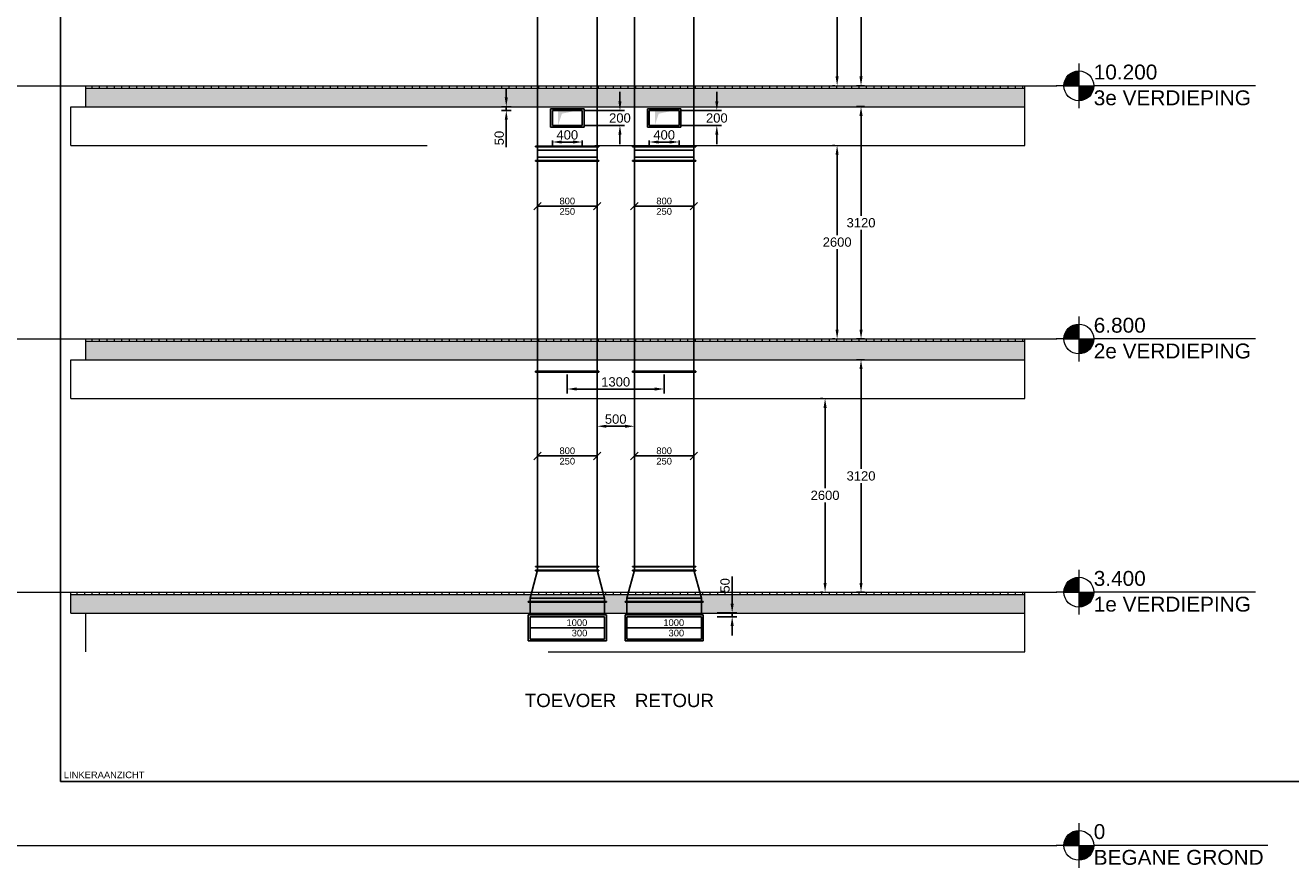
# Model space of a CAD drawing. Extents: x -329828 to 339781, y -55429 to 69176.
# Tile 135 of 140: x 175652 to 192646, y 24145 to 35457. Entities that reach past the tile are written whole.
import ezdxf
from ezdxf.enums import TextEntityAlignment as Align

# ---------------------------------------------------------------- set-up
doc = ezdxf.new("R2010")
doc.units = 0
doc.header["$LTSCALE"] = 50
doc.linetypes.add('B0204', pattern=[1300, 1000, -100, 100, -100])
doc.linetypes.add('STREEPJES', pattern=[0.1, 0.05, -0.05])
doc.layers.get('0').update_dxf_attribs({"linetype": 'CONTINUOUS'})
doc.layers.get('Defpoints').update_dxf_attribs({"linetype": 'CONTINUOUS'})
for name, color, linetype in [('0 2D arcering', 7, 'CONTINUOUS'), ('00 Bestaande vloeren', 7, 'CONTINUOUS'), ('00 Bestaande vloeren Doorsnede-arcering', 7, 'CONTINUOUS'), ('00 Bestaande vloeren Laagscheidingslijnen', 7, 'CONTINUOUS'), ('WL570---_TOEVOER', 3, 'CONTINUOUS'), ('WM$5----_HULPRUIMTE', 1, 'CONTINUOUS'), ('WM570---_TOEVOER', 1, 'CONTINUOUS'), ('WM570---_TOEVOER_PR', 1, 'CONTINUOUS')]:
    doc.layers.add(name, color=color, linetype=linetype)
doc.styles.add('BURO-018', font='ARIAL.TTF', dxfattribs={"height": 90})
doc.styles.add('GENERATED_STYLE_1', font='ARIAL.TTF')
doc.styles.get("Standard").update_dxf_attribs({"font": 'ARIAL.TTF'})
doc.dimstyles.new('ISO-25', dxfattribs={"dimtxt": 2.5, "dimasz": 2.5, "dimexe": 1.25, "dimexo": 0.625, "dimtad": 1, "dimtih": 1, "dimdec": 4, "dimdsep": 46, "dimtxsty": 'Standard', "dimcen": 2.5, "dimadec": 0, "dimazin": 0, "dimtfac": 1, "dimtdec": 4, "dimtmove": 0, "dimatfit": 3, "dimfxl": 0, "dimtvp": 1, "dimtolj": 1, "dimtzin": 0, "dimarcsym": 0})
pattern_1 = [(90, (108550.56, 1635.29), (-100, 0), [])]
pattern_2 = [(0, (108550.56, 1635.29), (0, 70), [0, -70])]

# ---------------------------------------------------------------- blocks, each defined once
blk = doc.blocks.new('Section Elem_280_3', base_point=(108551, 1635))
at = {"layer": '00 Bestaande vloeren', "color": 2, "linetype": 'Continuous', "lineweight": 0}
for p, q in [((83699, 11555), (96513, 11555)), ((83699, 11035), (83699, 11555)), ((96513, 11035), (96513, 11555)), ((83699, 11035), (88486, 11035)), ((90737, 11035), (96513, 11035))]:
    blk.add_line(p, q, dxfattribs=at)
blk = doc.blocks.new('Section Elem_285_3', base_point=(108551, 1635))
at = {"layer": '00 Bestaande vloeren Doorsnede-arcering', "linetype": 'Continuous', "lineweight": 0}
h = blk.add_hatch(dxfattribs=at)
h.set_pattern_fill('LIJNEN_VERT_100_0003', color=9, style=0, pattern_type=2)
h.set_pattern_definition(pattern_1)
h.paths.add_polyline_path([(96513, 5005), (96513, 5035), (83699, 5035), (83699, 5005)], flags=0)
h = blk.add_hatch(dxfattribs=at)
h.set_pattern_fill('11_GEWAPEND_BETON__I_H_W_73', color=9, style=0, pattern_type=2)
h.set_pattern_definition(pattern_2)
h.paths.add_polyline_path([(96513, 4755), (96513, 5005), (83699, 5005), (83699, 4755)], flags=0)
at = {"layer": '00 Bestaande vloeren', "color": 2, "linetype": 'Continuous', "lineweight": 0}
for p, q in [((83699, 5035), (96513, 5035)), ((83699, 5005), (83699, 5035)), ((96513, 5005), (96513, 5035))]:
    blk.add_line(p, q, dxfattribs=at)
at = {"layer": '00 Bestaande vloeren', "color": 3, "linetype": 'Continuous', "lineweight": 0}
for p, q in [((83699, 4755), (83699, 5005)), ((96513, 4755), (96513, 5005))]:
    blk.add_line(p, q, dxfattribs=at)
at = {"layer": '00 Bestaande vloeren', "color": 1, "linetype": 'Continuous', "lineweight": 0}
blk.add_line((83699, 4755), (96513, 4755), dxfattribs=at)
at = {"layer": '00 Bestaande vloeren Laagscheidingslijnen', "color": 3, "linetype": 'Continuous', "lineweight": 0}
blk.add_line((83699, 5005), (96513, 5005), dxfattribs=at)
blk.add_line((83699, 5005), (96513, 5005), dxfattribs=at)
blk = doc.blocks.new('Section Elem_286_3', base_point=(108551, 1635))
at = {"layer": '00 Bestaande vloeren Doorsnede-arcering', "linetype": 'Continuous', "lineweight": 0}
h = blk.add_hatch(dxfattribs=at)
h.set_pattern_fill('LIJNEN_VERT_100_0003', color=9, style=0, pattern_type=2)
h.set_pattern_definition(pattern_1)
h.paths.add_polyline_path([(96513, 8405), (96513, 8435), (83900, 8435), (83900, 8405)], flags=0)
h = blk.add_hatch(dxfattribs=at)
h.set_pattern_fill('11_GEWAPEND_BETON__I_H_W_73', color=9, style=0, pattern_type=2)
h.set_pattern_definition(pattern_2)
h.paths.add_polyline_path([(96513, 8155), (96513, 8405), (83900, 8405), (83900, 8155)], flags=0)
at = {"layer": '00 Bestaande vloeren', "color": 2, "linetype": 'Continuous', "lineweight": 0}
for p, q in [((83900, 8435), (96513, 8435)), ((83900, 8405), (83900, 8435)), ((96513, 8405), (96513, 8435))]:
    blk.add_line(p, q, dxfattribs=at)
at = {"layer": '00 Bestaande vloeren', "color": 3, "linetype": 'Continuous', "lineweight": 0}
for p, q in [((83900, 8155), (83900, 8405)), ((96513, 8155), (96513, 8405))]:
    blk.add_line(p, q, dxfattribs=at)
at = {"layer": '00 Bestaande vloeren', "color": 1, "linetype": 'Continuous', "lineweight": 0}
blk.add_line((83900, 8155), (96513, 8155), dxfattribs=at)
at = {"layer": '00 Bestaande vloeren Laagscheidingslijnen', "color": 3, "linetype": 'Continuous', "lineweight": 0}
blk.add_line((83900, 8405), (96513, 8405), dxfattribs=at)
blk.add_line((83900, 8405), (96513, 8405), dxfattribs=at)
blk = doc.blocks.new('Section Elem_287_3', base_point=(108551, 1635))
at = {"layer": '00 Bestaande vloeren Doorsnede-arcering', "linetype": 'Continuous', "lineweight": 0}
h = blk.add_hatch(dxfattribs=at)
h.set_pattern_fill('LIJNEN_VERT_100_0003', color=9, style=0, pattern_type=2)
h.set_pattern_definition(pattern_1)
h.paths.add_polyline_path([(96513, 11805), (96513, 11835), (83900, 11835), (83900, 11805)], flags=0)
h = blk.add_hatch(dxfattribs=at)
h.set_pattern_fill('11_GEWAPEND_BETON__I_H_W_73', color=9, style=0, pattern_type=2)
h.set_pattern_definition(pattern_2)
h.paths.add_polyline_path([(96513, 11555), (96513, 11805), (83900, 11805), (83900, 11555)], flags=0)
at = {"layer": '00 Bestaande vloeren', "color": 2, "linetype": 'Continuous', "lineweight": 0}
for p, q in [((83900, 11835), (96513, 11835)), ((83900, 11805), (83900, 11835)), ((96513, 11805), (96513, 11835))]:
    blk.add_line(p, q, dxfattribs=at)
at = {"layer": '00 Bestaande vloeren', "color": 3, "linetype": 'Continuous', "lineweight": 0}
for p, q in [((83900, 11555), (83900, 11805)), ((96513, 11555), (96513, 11805))]:
    blk.add_line(p, q, dxfattribs=at)
at = {"layer": '00 Bestaande vloeren', "color": 1, "linetype": 'Continuous', "lineweight": 0}
blk.add_line((83900, 11555), (96513, 11555), dxfattribs=at)
at = {"layer": '00 Bestaande vloeren Laagscheidingslijnen', "color": 3, "linetype": 'Continuous', "lineweight": 0}
blk.add_line((83900, 11805), (96513, 11805), dxfattribs=at)
blk.add_line((83900, 11805), (96513, 11805), dxfattribs=at)
blk = doc.blocks.new('Section Elem_387_3', base_point=(108551, 1635))
at = {"layer": '00 Bestaande vloeren', "color": 2, "linetype": 'Continuous', "lineweight": 0}
for p, q in [((83900, 4755), (96513, 4755)), ((83900, 4235), (83900, 4755)), ((96513, 4235), (96513, 4755)), ((90108, 4235), (96513, 4235))]:
    blk.add_line(p, q, dxfattribs=at)
blk = doc.blocks.new('Section Elem_388_3', base_point=(108551, 1635))
at = {"layer": '00 Bestaande vloeren', "color": 2, "linetype": 'Continuous', "lineweight": 0}
for p, q in [((83699, 8155), (88489, 8155)), ((83699, 7635), (83699, 8155)), ((90736, 8155), (96513, 8155)), ((96513, 7635), (96513, 8155)), ((83699, 7635), (96513, 7635))]:
    blk.add_line(p, q, dxfattribs=at)
blk = doc.blocks.new('A DOORSNEDE A-A_STORY_MARKER', base_point=(108551, 1635))
at = {"layer": '0 2D arcering', "linetype": 'Continuous', "lineweight": 0}
for points in [[(99806, 11835), (99606, 11835, -0.414214), (99806, 12035)], [(99806, 11835), (100006, 11835, -0.414214), (99806, 11635)], [(99806, 8435), (99606, 8435, -0.414214), (99806, 8635)], [(99806, 8435), (100006, 8435, -0.414214), (99806, 8235)], [(99806, 5035), (99606, 5035, -0.414214), (99806, 5235)], [(99806, 5035), (100006, 5035, -0.414214), (99806, 4835)], [(99806, 1635), (99606, 1635, -0.414214), (99806, 1835)], [(99806, 1635), (100006, 1635, -0.414214), (99806, 1435)]]:
    blk.add_hatch(color=2, dxfattribs=at).paths.add_polyline_path(points, flags=0)
at = {"color": 2, "linetype": 'Continuous', "lineweight": 0}
for p, q in [((99806, 12135), (99806, 11535)), ((99606, 11835), (99506, 11835)), ((99606, 11835), (100006, 11835)), ((102178, 11835), (100006, 11835)), ((99806, 8735), (99806, 8135)), ((99606, 8435), (99506, 8435)), ((99606, 8435), (100006, 8435)), ((102178, 8435), (100006, 8435)), ((99806, 5335), (99806, 4735)), ((99606, 5035), (99506, 5035)), ((99606, 5035), (100006, 5035)), ((102178, 5035), (100006, 5035)), ((99806, 1935), (99806, 1335)), ((99606, 1635), (99506, 1635)), ((99606, 1635), (100006, 1635)), ((102346, 1635), (100006, 1635))]:
    blk.add_line(p, q, dxfattribs=at)
at = {"color": 9, "linetype": 'B0204', "lineweight": 0}
for p, q in [((68885, 11835), (99506, 11835)), ((68885, 8435), (99506, 8435)), ((68885, 5035), (99506, 5035)), ((68885, 1635), (99506, 1635))]:
    blk.add_line(p, q, dxfattribs=at)
at = {"color": 2, "linetype": 'Continuous', "lineweight": 0}
for centre in [(99806, 11835), (99806, 8435), (99806, 5035), (99806, 1635)]:
    blk.add_circle(centre, 200, dxfattribs=at)
for p in [(99506, 11835), (99506, 11835), (99506, 8435), (99506, 8435), (99506, 5035), (99506, 5035), (99506, 1635), (99506, 1635)]:
    blk.add_point(p, dxfattribs=at)
at = {"color": 2, "lineweight": 0, "char_height": 200, "attachment_point": 1, "style": 'GENERATED_STYLE_1'}
for s, insert in [('{10.200}', (100006, 12120)), ('{3e VERDIEPING}', (100006, 11774)), ('{6.800}', (100006, 8720)), ('{2e VERDIEPING}', (100006, 8374)), ('{3.400}', (100006, 5320)), ('{1e VERDIEPING}', (100006, 4974)), ('{0}', (100006, 1920)), ('{BEGANE GROND}', (100006, 1574))]:
    blk.add_mtext(s, dxfattribs=dict(at, insert=insert))
blk = doc.blocks.new('*D1151')
at = {"layer": 'Defpoints', "color": 0, "transparency": 16777216}
for p in [(186393, 30445), (186394, 30445), (186394, 27845)]:
    blk.add_point(p, dxfattribs=at)
at = {"layer": 'WL570---_TOEVOER', "color": 0, "lineweight": -2, "transparency": 16777216}
for p, q in [((186363, 30445), (186331, 30445)), ((186393, 30320), (186393, 29240)), ((186393, 27970), (186393, 29050)), ((186363, 27845), (186331, 27845))]:
    blk.add_line(p, q, dxfattribs=at)
at = {"layer": 'WL570---_TOEVOER', "color": 0, "transparency": 16777216}
for points in [[(186372, 30320), (186414, 30320), (186393, 30445)], [(186372, 27970), (186414, 27970), (186393, 27845)]]:
    blk.add_solid(points, dxfattribs=at)
at = {"layer": 'WL570---_TOEVOER', "color": 0, "transparency": 16777216, "insert": (186393, 29145), "char_height": 125, "attachment_point": 5}
blk.add_mtext('\\A1;2600', dxfattribs=at)
blk = doc.blocks.new('*U143')
at = {"ltscale": 10}
for q in [(0, 10734, -5876), (30000, -10734, -5876)]:
    blk.add_line((0, -10734, -5876), q, dxfattribs=at)
blk = doc.blocks.new('*U165')
at = {"color": 0, "ltscale": 10}
for p, q in [((-50, 425, -6224), (-45, 425, -6224)), ((-50, -425, -6224), (-50, 425, -6224)), ((-45, -425, -6224), (-45, 425, -6224)), ((-45, 400, -6224), (0, 400, -6224)), ((0, -400, -6224), (0, 400, -6224)), ((93, 400, -6224), (0, 400, -6224)), ((138, 400, -6224), (93, 400, -6224)), ((93, -400, -6224), (93, 400, -6224)), ((143, 425, -6224), (138, 425, -6224)), ((138, -425, -6224), (138, 425, -6224)), ((143, -425, -6224), (143, 425, -6224)), ((-50, -425, -6224), (-45, -425, -6224)), ((0, -400, -6224), (-45, -400, -6224)), ((0, -400, -6224), (93, -400, -6224)), ((93, -400, -6224), (138, -400, -6224)), ((143, -425, -6224), (138, -425, -6224))]:
    blk.add_line(p, q, dxfattribs=at)
at = {"layer": 'WM570---_TOEVOER_PR', "color": 1, "style": 'BURO-018'}
blk.add_attdef('POSNR', text='', height=90, dxfattribs=at).set_placement((0, 0), align=Align.MIDDLE)
blk = doc.blocks.new('*U176')
at = {"layer": 'WM570---_TOEVOER', "color": 0, "ltscale": 10}
for p, q in [((-450, -50), (-350, 50)), ((-400, 0), (400, 0)), ((350, -50), (450, 50))]:
    blk.add_line(p, q, dxfattribs=at)
at = {"layer": 'WM570---_TOEVOER', "color": 0, "style": 'BURO-018'}
for s, p in [('800', (-105, 25)), ('250', (-105, -115)), ('250', (-105, -115))]:
    blk.add_text(s, height=90, dxfattribs=at).set_placement(p)
blk = doc.blocks.new('*D1141')
at = {"layer": 'Defpoints', "color": 0, "transparency": 16777216}
for p in [(186876, 30965), (186954, 30965), (186954, 27845)]:
    blk.add_point(p, dxfattribs=at)
at = {"layer": 'WM$5----_HULPRUIMTE', "color": 0, "lineweight": -2, "transparency": 16777216}
for p, q in [((186923, 30965), (186814, 30965)), ((186876, 30840), (186876, 29500)), ((186876, 27970), (186876, 29310)), ((186923, 27845), (186814, 27845))]:
    blk.add_line(p, q, dxfattribs=at)
at = {"layer": 'WM$5----_HULPRUIMTE', "color": 0, "transparency": 16777216}
for points in [[(186855, 30840), (186897, 30840), (186876, 30965)], [(186855, 27970), (186897, 27970), (186876, 27845)]]:
    blk.add_solid(points, dxfattribs=at)
at = {"layer": 'WM$5----_HULPRUIMTE', "color": 0, "transparency": 16777216, "insert": (186876, 29405), "char_height": 125, "attachment_point": 5}
blk.add_mtext('\\A1;3120', dxfattribs=at)
blk = doc.blocks.new('*D1142')
at = {"layer": 'Defpoints', "color": 0, "transparency": 16777216}
for p in [(186876, 34365), (186954, 34365), (186954, 31245)]:
    blk.add_point(p, dxfattribs=at)
at = {"layer": 'WM$5----_HULPRUIMTE', "color": 0, "lineweight": -2, "transparency": 16777216}
for p, q in [((186923, 34365), (186814, 34365)), ((186876, 34240), (186876, 32900)), ((186876, 31370), (186876, 32710)), ((186923, 31245), (186814, 31245))]:
    blk.add_line(p, q, dxfattribs=at)
at = {"layer": 'WM$5----_HULPRUIMTE', "color": 0, "transparency": 16777216}
for points in [[(186855, 34240), (186897, 34240), (186876, 34365)], [(186855, 31370), (186897, 31370), (186876, 31245)]]:
    blk.add_solid(points, dxfattribs=at)
at = {"layer": 'WM$5----_HULPRUIMTE', "color": 0, "transparency": 16777216, "insert": (186876, 32805), "char_height": 125, "attachment_point": 5}
blk.add_mtext('\\A1;3120', dxfattribs=at)
blk = doc.blocks.new('*D1143')
at = {"layer": 'Defpoints', "color": 0, "transparency": 16777216}
for p in [(186876, 37765), (186954, 37765), (186954, 34645)]:
    blk.add_point(p, dxfattribs=at)
at = {"layer": 'WM$5----_HULPRUIMTE', "color": 0, "lineweight": -2, "transparency": 16777216}
for p, q in [((186923, 37765), (186814, 37765)), ((186876, 37640), (186876, 36300)), ((186876, 34770), (186876, 36110)), ((186923, 34645), (186814, 34645))]:
    blk.add_line(p, q, dxfattribs=at)
at = {"layer": 'WM$5----_HULPRUIMTE', "color": 0, "transparency": 16777216}
for points in [[(186855, 37640), (186897, 37640), (186876, 37765)], [(186855, 34770), (186897, 34770), (186876, 34645)]]:
    blk.add_solid(points, dxfattribs=at)
at = {"layer": 'WM$5----_HULPRUIMTE', "color": 0, "transparency": 16777216, "insert": (186876, 36205), "char_height": 125, "attachment_point": 5}
blk.add_mtext('\\A1;3120', dxfattribs=at)
blk = doc.blocks.new('*D1145')
at = {"layer": 'Defpoints', "color": 0, "transparency": 16777216}
for p in [(186555, 33845), (186556, 33845), (186556, 31245)]:
    blk.add_point(p, dxfattribs=at)
at = {"layer": 'WL570---_TOEVOER', "color": 0, "lineweight": -2, "transparency": 16777216}
for p, q in [((186525, 33845), (186492, 33845)), ((186555, 33720), (186555, 32640)), ((186555, 31370), (186555, 32450)), ((186525, 31245), (186492, 31245))]:
    blk.add_line(p, q, dxfattribs=at)
at = {"layer": 'WL570---_TOEVOER', "color": 0, "transparency": 16777216}
for points in [[(186534, 33720), (186575, 33720), (186555, 33845)], [(186534, 31370), (186575, 31370), (186555, 31245)]]:
    blk.add_solid(points, dxfattribs=at)
at = {"layer": 'WL570---_TOEVOER', "color": 0, "transparency": 16777216, "insert": (186555, 32545), "char_height": 125, "attachment_point": 5}
blk.add_mtext('\\A1;2600', dxfattribs=at)
blk = doc.blocks.new('*D1146')
at = {"layer": 'Defpoints', "color": 0, "transparency": 16777216}
for p in [(186555, 37245), (186556, 37245), (186556, 34645)]:
    blk.add_point(p, dxfattribs=at)
at = {"layer": 'WL570---_TOEVOER', "color": 0, "lineweight": -2, "transparency": 16777216}
for p, q in [((186525, 37245), (186492, 37245)), ((186555, 37120), (186555, 36040)), ((186555, 34770), (186555, 35850)), ((186525, 34645), (186492, 34645))]:
    blk.add_line(p, q, dxfattribs=at)
at = {"layer": 'WL570---_TOEVOER', "color": 0, "transparency": 16777216}
for points in [[(186534, 37120), (186575, 37120), (186555, 37245)], [(186534, 34770), (186575, 34770), (186555, 34645)]]:
    blk.add_solid(points, dxfattribs=at)
at = {"layer": 'WL570---_TOEVOER', "color": 0, "transparency": 16777216, "insert": (186555, 35945), "char_height": 125, "attachment_point": 5}
blk.add_mtext('\\A1;2600', dxfattribs=at)
blk = doc.blocks.new('*D1150')
at = {"layer": 'Defpoints', "color": 0, "transparency": 16777216}
for p in [(183131, 34312), (183638, 34312), (183131, 34112)]:
    blk.add_point(p, dxfattribs=at)
at = {"layer": 'WM$5----_HULPRUIMTE', "color": 0, "lineweight": -2, "transparency": 16777216}
for p, q in [((183638, 34437), (183638, 34562)), ((183162, 34312), (183701, 34312)), ((183638, 34312), (183638, 34307)), ((183162, 34112), (183701, 34112)), ((183638, 34112), (183638, 34117)), ((183638, 33987), (183638, 33862))]:
    blk.add_line(p, q, dxfattribs=at)
at = {"layer": 'WM$5----_HULPRUIMTE', "color": 0, "transparency": 16777216}
for points in [[(183617, 34437), (183659, 34437), (183638, 34312)], [(183617, 33987), (183659, 33987), (183638, 34112)]]:
    blk.add_solid(points, dxfattribs=at)
at = {"layer": 'WM$5----_HULPRUIMTE', "color": 0, "transparency": 16777216, "insert": (183638, 34212), "char_height": 125, "attachment_point": 5}
blk.add_mtext('\\A1;200', dxfattribs=at)
blk = doc.blocks.new('*U1152')
at = {"color": 0, "ltscale": 10}
for p, q in [((0, 425, -6224), (5, 425, -6224)), ((0, -425, -6224), (0, 425, -6224)), ((5, -425, -6224), (5, 425, -6224)), ((5, 400, -6224), (2826, 400, -6224)), ((2831, 425, -6224), (2826, 425, -6224)), ((2826, -425, -6224), (2826, 425, -6224)), ((2831, -425, -6224), (2831, 425, -6224)), ((0, -425, -6224), (5, -425, -6224)), ((5, -400, -6224), (2826, -400, -6224)), ((2831, -425, -6224), (2826, -425, -6224))]:
    blk.add_line(p, q, dxfattribs=at)
at = {"layer": 'WM570---_TOEVOER_PR', "color": 1, "style": 'BURO-018'}
blk.add_attdef('POSNR', text='', height=90, dxfattribs=at).set_placement((0, 0), align=Align.MIDDLE)
blk = doc.blocks.new('*U1153')
at = {"layer": 'WM570---_TOEVOER', "color": 0, "ltscale": 10}
for p, q in [((-450, -50), (-350, 50)), ((-400, 0), (400, 0)), ((350, -50), (450, 50))]:
    blk.add_line(p, q, dxfattribs=at)
at = {"layer": 'WM570---_TOEVOER', "color": 0, "style": 'BURO-018'}
for s, p in [('800', (-105, 25)), ('250', (-105, -115)), ('250', (-105, -115))]:
    blk.add_text(s, height=90, dxfattribs=at).set_placement(p)
blk = doc.blocks.new('*U1154')
at = {"layer": 'WM570---_TOEVOER', "color": 0, "ltscale": 10}
for p, q in [((-450, -50), (-350, 50)), ((-400, 0), (400, 0)), ((350, -50), (450, 50))]:
    blk.add_line(p, q, dxfattribs=at)
at = {"layer": 'WM570---_TOEVOER', "color": 0, "style": 'BURO-018'}
for s, p in [('800', (-105, 25)), ('250', (-105, -115)), ('250', (-105, -115))]:
    blk.add_text(s, height=90, dxfattribs=at).set_placement(p)
blk = doc.blocks.new('*D1157')
at = {"layer": 'Defpoints', "color": 0, "transparency": 16777216}
for p in [(182931, 30800), (184231, 30800), (184231, 30573)]:
    blk.add_point(p, dxfattribs=at)
at = {"layer": 'WL570---_TOEVOER', "color": 0, "lineweight": -2, "transparency": 16777216}
for p, q in [((182931, 30769), (182931, 30511)), ((184231, 30769), (184231, 30511)), ((183056, 30573), (184106, 30573))]:
    blk.add_line(p, q, dxfattribs=at)
at = {"layer": 'WL570---_TOEVOER', "color": 0, "transparency": 16777216}
for points in [[(183056, 30594), (183056, 30552), (182931, 30573)], [(184106, 30594), (184106, 30552), (184231, 30573)]]:
    blk.add_solid(points, dxfattribs=at)
at = {"layer": 'WL570---_TOEVOER', "color": 0, "transparency": 16777216, "insert": (183581, 30668), "char_height": 125, "attachment_point": 5}
blk.add_mtext('\\A1;1300', dxfattribs=at)
blk = doc.blocks.new('*U1158')
at = {"color": 0, "ltscale": 10}
for p, q in [((-50, 525, -6224), (-45, 525, -6224)), ((-50, -525, -6224), (-50, 525, -6224)), ((-45, -525, -6224), (-45, 525, -6224)), ((-45, 500, -6224), (0, 500, -6224)), ((0, -500, -6224), (0, 500, -6224)), ((373, 400, -6224), (0, 500, -6224)), ((418, 400, -6224), (373, 400, -6224)), ((373, -400, -6224), (373, 400, -6224)), ((423, 425, -6224), (418, 425, -6224)), ((418, -425, -6224), (418, 425, -6224)), ((423, -425, -6224), (423, 425, -6224)), ((0, -500, -6224), (-45, -500, -6224)), ((0, -500, -6224), (373, -400, -6224)), ((373, -400, -6224), (418, -400, -6224)), ((423, -425, -6224), (418, -425, -6224)), ((-50, -525, -6224), (-45, -525, -6224))]:
    blk.add_line(p, q, dxfattribs=at)
at = {"layer": 'WM570---_TOEVOER_PR', "color": 1, "style": 'BURO-018'}
blk.add_attdef('POSNR', text='', height=90, dxfattribs=at).set_placement((0, 0), align=Align.MIDDLE)
blk = doc.blocks.new('*U1159')
at = {"color": 0, "ltscale": 10}
for p, q in [((-350, 525, -6224), (-345, 525, -6224)), ((-350, -525, -6224), (-350, 525, -6224)), ((-345, -525, -6224), (-345, 525, -6224)), ((-175, 525, -6224), (-175, -525, -6224)), ((175, 525, -6224), (-175, 525, -6224)), ((175, -525, -6224), (175, 525, -6224)), ((-300, 500, -6224), (-345, 500, -6224)), ((-300, 500, -6224), (-175, 500, -6224)), ((-150, 500, -6224), (-150, -500, -6224)), ((150, 500, -6224), (-150, 500, -6224)), ((150, -500, -6224), (150, 500, -6224)), ((-300, -500, -6224), (-345, -500, -6224)), ((-300, -500, -6224), (-175, -500, -6224)), ((-150, -500, -6224), (150, -500, -6224)), ((-350, -525, -6224), (-345, -525, -6224)), ((-175, -525, -6224), (175, -525, -6224))]:
    blk.add_line(p, q, dxfattribs=at)
at = {"layer": 'WM570---_TOEVOER_PR', "color": 1, "style": 'BURO-018'}
blk.add_attdef('POSNR', text='', height=90, dxfattribs=at).set_placement((0, 0), align=Align.MIDDLE)
blk = doc.blocks.new('*U1160')
at = {"color": 0, "ltscale": 10}
for p, q in [((0, 425, -6224), (5, 425, -6224)), ((0, -425, -6224), (0, 425, -6224)), ((5, -425, -6224), (5, 425, -6224)), ((5, 400, -6224), (2667, 400, -6224)), ((2672, 425, -6224), (2667, 425, -6224)), ((2667, -425, -6224), (2667, 425, -6224)), ((2672, -425, -6224), (2672, 425, -6224)), ((0, -425, -6224), (5, -425, -6224)), ((5, -400, -6224), (2667, -400, -6224)), ((2672, -425, -6224), (2667, -425, -6224))]:
    blk.add_line(p, q, dxfattribs=at)
at = {"layer": 'WM570---_TOEVOER_PR', "color": 1, "style": 'BURO-018'}
blk.add_attdef('POSNR', text='', height=90, dxfattribs=at).set_placement((0, 0), align=Align.MIDDLE)
blk = doc.blocks.new('*U1161')
at = {"layer": 'WM570---_TOEVOER', "color": 0, "ltscale": 10}
for p, q in [((-450, -50), (-350, 50)), ((-400, 0), (400, 0)), ((350, -50), (450, 50))]:
    blk.add_line(p, q, dxfattribs=at)
at = {"layer": 'WM570---_TOEVOER', "color": 0, "style": 'BURO-018'}
for s, p in [('800', (-105, 25)), ('250', (-105, -115)), ('250', (-105, -115))]:
    blk.add_text(s, height=90, dxfattribs=at).set_placement(p)
blk = doc.blocks.new('*U1162')
at = {"color": 0, "ltscale": 10}
for p, q in [((0, 425, -6224), (5, 425, -6224)), ((0, -425, -6224), (0, 425, -6224)), ((5, -425, -6224), (5, 425, -6224)), ((5, 400, -6224), (2826, 400, -6224)), ((2831, 425, -6224), (2826, 425, -6224)), ((2826, -425, -6224), (2826, 425, -6224)), ((2831, -425, -6224), (2831, 425, -6224)), ((0, -425, -6224), (5, -425, -6224)), ((5, -400, -6224), (2826, -400, -6224)), ((2831, -425, -6224), (2826, -425, -6224))]:
    blk.add_line(p, q, dxfattribs=at)
at = {"layer": 'WM570---_TOEVOER_PR', "color": 1, "style": 'BURO-018'}
blk.add_attdef('POSNR', text='', height=90, dxfattribs=at).set_placement((0, 0), align=Align.MIDDLE)
blk = doc.blocks.new('*U1163')
at = {"layer": 'WM570---_TOEVOER', "color": 0, "ltscale": 10}
blk.add_line((0, 0), (-1000, 0), dxfattribs=at)
at = {"layer": 'WM570---_TOEVOER', "color": 0, "style": 'BURO-018'}
for s, p in [('1000', (-511, 25)), ('300', (-441, -115))]:
    blk.add_text(s, height=90, dxfattribs=at).set_placement(p)
blk = doc.blocks.new('*D1164')
at = {"layer": 'Defpoints', "color": 0, "transparency": 16777216}
for p in [(183331, 30111), (183832, 30111), (183331, 30073)]:
    blk.add_point(p, dxfattribs=at)
at = {"layer": 'WL570---_TOEVOER', "color": 0, "lineweight": -2, "transparency": 16777216}
for p, q in [((183331, 30080), (183331, 30010)), ((183832, 30080), (183832, 30010)), ((183707, 30073), (183456, 30073))]:
    blk.add_line(p, q, dxfattribs=at)
at = {"layer": 'WL570---_TOEVOER', "color": 0, "transparency": 16777216}
for points in [[(183456, 30093), (183456, 30052), (183331, 30073)], [(183707, 30093), (183707, 30052), (183832, 30073)]]:
    blk.add_solid(points, dxfattribs=at)
at = {"layer": 'WL570---_TOEVOER', "color": 0, "transparency": 16777216, "insert": (183581, 30168), "char_height": 125, "attachment_point": 5}
blk.add_mtext('\\A1;500', dxfattribs=at)
blk = doc.blocks.new('*U1165')
at = {"color": 0, "ltscale": 10}
for p, q in [((0, 425, -6224), (5, 425, -6224)), ((0, -425, -6224), (0, 425, -6224)), ((5, -425, -6224), (5, 425, -6224)), ((5, 400, -6224), (2667, 400, -6224)), ((2672, 425, -6224), (2667, 425, -6224)), ((2667, -425, -6224), (2667, 425, -6224)), ((2672, -425, -6224), (2672, 425, -6224)), ((0, -425, -6224), (5, -425, -6224)), ((5, -400, -6224), (2667, -400, -6224)), ((2672, -425, -6224), (2667, -425, -6224))]:
    blk.add_line(p, q, dxfattribs=at)
at = {"layer": 'WM570---_TOEVOER_PR', "color": 1, "style": 'BURO-018'}
blk.add_attdef('POSNR', text='', height=90, dxfattribs=at).set_placement((0, 0), align=Align.MIDDLE)
blk = doc.blocks.new('*D1166')
at = {"layer": 'Defpoints', "color": 0, "transparency": 16777216}
for p in [(184912, 27565), (185145, 27565), (184912, 27515)]:
    blk.add_point(p, dxfattribs=at)
at = {"layer": 'WL570---_TOEVOER', "color": 0, "lineweight": -2, "transparency": 16777216}
for p, q in [((185145, 27690), (185145, 28056)), ((184943, 27565), (185208, 27565)), ((185145, 27515), (185145, 27565)), ((184943, 27515), (185208, 27515)), ((185145, 27390), (185145, 27265))]:
    blk.add_line(p, q, dxfattribs=at)
at = {"layer": 'WL570---_TOEVOER', "color": 0, "transparency": 16777216}
for points in [[(185124, 27690), (185166, 27690), (185145, 27565)], [(185124, 27390), (185166, 27390), (185145, 27515)]]:
    blk.add_solid(points, dxfattribs=at)
at = {"layer": 'WL570---_TOEVOER', "color": 0, "transparency": 16777216, "insert": (185050, 27936), "char_height": 125, "attachment_point": 5, "rotation": 90}
blk.add_mtext('\\A1;50', dxfattribs=at)
blk = doc.blocks.new('*D1167')
at = {"layer": 'Defpoints', "color": 0, "transparency": 16777216}
for p in [(182207, 34364), (182112, 34314), (182207, 34314)]:
    blk.add_point(p, dxfattribs=at)
at = {"layer": 'WM570---_TOEVOER', "color": 0, "lineweight": -2, "transparency": 16777216}
for p, q in [((182112, 34489), (182112, 34614)), ((182176, 34364), (182049, 34364)), ((182112, 34364), (182112, 34314)), ((182176, 34314), (182049, 34314)), ((182112, 34189), (182112, 33822))]:
    blk.add_line(p, q, dxfattribs=at)
at = {"layer": 'WM570---_TOEVOER', "color": 0, "transparency": 16777216}
for points in [[(182091, 34489), (182132, 34489), (182112, 34364)], [(182091, 34189), (182132, 34189), (182112, 34314)]]:
    blk.add_solid(points, dxfattribs=at)
at = {"layer": 'WM570---_TOEVOER', "color": 0, "transparency": 16777216, "insert": (182017, 33943), "char_height": 125, "attachment_point": 5, "rotation": 90}
blk.add_mtext('\\A1;50', dxfattribs=at)
blk = doc.blocks.new('*U1168')
at = {"color": 0, "ltscale": 10}
for p, q in [((0, 425, -6224), (5, 425, -6224)), ((0, -425, -6224), (0, 425, -6224)), ((5, -425, -6224), (5, 425, -6224)), ((5, 400, -6224), (8160, 400, -6224)), ((8165, 425, -6224), (8160, 425, -6224)), ((8160, -425, -6224), (8160, 425, -6224)), ((8165, -425, -6224), (8165, 425, -6224)), ((0, -425, -6224), (5, -425, -6224)), ((5, -400, -6224), (8160, -400, -6224)), ((8165, -425, -6224), (8160, -425, -6224))]:
    blk.add_line(p, q, dxfattribs=at)
at = {"layer": 'WM570---_TOEVOER_PR', "color": 1, "style": 'BURO-018'}
blk.add_attdef('POSNR', text='', height=90, dxfattribs=at).set_placement((0, 0), align=Align.MIDDLE)
blk = doc.blocks.new('*U1169')
at = {"color": 0, "ltscale": 10}
for p, q in [((0, 425, -6224), (5, 425, -6224)), ((0, -425, -6224), (0, 425, -6224)), ((5, -425, -6224), (5, 425, -6224)), ((5, 400, -6224), (12006, 400, -6224)), ((12011, 425, -6224), (12006, 425, -6224)), ((12006, -425, -6224), (12006, 425, -6224)), ((12011, -425, -6224), (12011, 425, -6224)), ((0, -425, -6224), (5, -425, -6224)), ((5, -400, -6224), (12006, -400, -6224)), ((12011, -425, -6224), (12006, -425, -6224))]:
    blk.add_line(p, q, dxfattribs=at)
at = {"layer": 'WM570---_TOEVOER_PR', "color": 1, "style": 'BURO-018'}
blk.add_attdef('POSNR', text='', height=90, dxfattribs=at).set_placement((0, 0), align=Align.MIDDLE)
blk = doc.blocks.new('*D1220')
at = {"layer": 'Defpoints', "color": 0, "transparency": 16777216}
for p in [(182731, 33940), (183131, 33940), (183131, 33890)]:
    blk.add_point(p, dxfattribs=at)
at = {"layer": 'WM$5----_HULPRUIMTE', "color": 0, "lineweight": -2, "transparency": 16777216}
for p, q in [((182731, 33909), (182731, 33827)), ((182856, 33890), (183006, 33890)), ((183131, 33909), (183131, 33827))]:
    blk.add_line(p, q, dxfattribs=at)
at = {"layer": 'WM$5----_HULPRUIMTE', "color": 0, "transparency": 16777216}
for points in [[(182856, 33911), (182856, 33869), (182731, 33890)], [(183006, 33911), (183006, 33869), (183131, 33890)]]:
    blk.add_solid(points, dxfattribs=at)
at = {"layer": 'WM$5----_HULPRUIMTE', "color": 0, "transparency": 16777216, "insert": (182931, 33985), "char_height": 125, "attachment_point": 5}
blk.add_mtext('\\A1;400', dxfattribs=at)
blk = doc.blocks.new('*D1222')
at = {"layer": 'Defpoints', "color": 0, "transparency": 16777216}
for p in [(184432, 34312), (184939, 34312), (184432, 34112)]:
    blk.add_point(p, dxfattribs=at)
at = {"layer": 'WM$5----_HULPRUIMTE', "color": 0, "lineweight": -2, "transparency": 16777216}
for p, q in [((184939, 34437), (184939, 34562)), ((184463, 34312), (185001, 34312)), ((184939, 34312), (184939, 34307)), ((184463, 34112), (185001, 34112)), ((184939, 34112), (184939, 34117)), ((184939, 33987), (184939, 33862))]:
    blk.add_line(p, q, dxfattribs=at)
at = {"layer": 'WM$5----_HULPRUIMTE', "color": 0, "transparency": 16777216}
for points in [[(184918, 34437), (184960, 34437), (184939, 34312)], [(184918, 33987), (184960, 33987), (184939, 34112)]]:
    blk.add_solid(points, dxfattribs=at)
at = {"layer": 'WM$5----_HULPRUIMTE', "color": 0, "transparency": 16777216, "insert": (184939, 34212), "char_height": 125, "attachment_point": 5}
blk.add_mtext('\\A1;200', dxfattribs=at)
blk = doc.blocks.new('*D1221')
at = {"layer": 'Defpoints', "color": 0, "transparency": 16777216}
for p in [(184032, 33940), (184432, 33940), (184432, 33890)]:
    blk.add_point(p, dxfattribs=at)
at = {"layer": 'WM$5----_HULPRUIMTE', "color": 0, "lineweight": -2, "transparency": 16777216}
for p, q in [((184032, 33909), (184032, 33827)), ((184157, 33890), (184307, 33890)), ((184432, 33909), (184432, 33827))]:
    blk.add_line(p, q, dxfattribs=at)
at = {"layer": 'WM$5----_HULPRUIMTE', "color": 0, "transparency": 16777216}
for points in [[(184157, 33911), (184157, 33869), (184032, 33890)], [(184307, 33911), (184307, 33869), (184432, 33890)]]:
    blk.add_solid(points, dxfattribs=at)
at = {"layer": 'WM$5----_HULPRUIMTE', "color": 0, "transparency": 16777216, "insert": (184232, 33985), "char_height": 125, "attachment_point": 5}
blk.add_mtext('\\A1;400', dxfattribs=at)

msp = doc.modelspace()

# ---------------------------------------------------------------- hatches: boundary and pattern name
at = {"ltscale": 10}
for points in [[(183056.1, 34312.3), (182806.1, 34312.3), (182806.1, 34112.3), (182858.6, 34270.3)], [(184356.8, 34312.3), (184106.8, 34312.3), (184106.8, 34112.3), (184159.3, 34270.3)]]:
    msp.add_hatch(color=2, dxfattribs=at).paths.add_polyline_path(points)

# ---------------------------------------------------------------- linework, layer by layer
at = {"color": 8, "linetype": 'STREEPJES', "ltscale": 10}
for p, q in [((182706.1, 34337.3), (182706.1, 34087.3)), ((183156.1, 34337.3), (182706.1, 34337.3)), ((183156.1, 34087.3), (183156.1, 34337.3)), ((184006.8, 34337.3), (184006.8, 34087.3)), ((184456.8, 34337.3), (184006.8, 34337.3)), ((184456.8, 34087.3), (184456.8, 34337.3)), ((183131.1, 34312.3), (182731.1, 34312.3)), ((182731.1, 34312.3), (182731.1, 34112.3)), ((183131.1, 34312.3), (183131.1, 34112.3)), ((184431.8, 34312.3), (184031.8, 34312.3)), ((184031.8, 34312.3), (184031.8, 34112.3)), ((184431.8, 34312.3), (184431.8, 34112.3)), ((182706.1, 34087.3), (183156.1, 34087.3)), ((183131.1, 34112.3), (182731.1, 34112.3)), ((184006.8, 34087.3), (184456.8, 34087.3)), ((184431.8, 34112.3), (184031.8, 34112.3))]:
    msp.add_line(p, q, dxfattribs=at)
at = {"color": 0, "ltscale": 10}
for p, q in [((182706.1, 34337.3), (183156.1, 34337.3)), ((182706.1, 34087.3), (182706.1, 34337.3)), ((183156.1, 34337.3), (183156.1, 34087.3)), ((184006.8, 34337.3), (184456.8, 34337.3)), ((184006.8, 34087.3), (184006.8, 34337.3)), ((184456.8, 34337.3), (184456.8, 34087.3)), ((182731.1, 34312.3), (183131.1, 34312.3)), ((182731.1, 34112.3), (182731.1, 34312.3)), ((183131.1, 34312.3), (183131.1, 34112.3)), ((184031.8, 34312.3), (184431.8, 34312.3)), ((184031.8, 34112.3), (184031.8, 34312.3)), ((184431.8, 34312.3), (184431.8, 34112.3)), ((183156.1, 34087.3), (182706.1, 34087.3)), ((183131.1, 34112.3), (182731.1, 34112.3)), ((184456.8, 34087.3), (184006.8, 34087.3)), ((184431.8, 34112.3), (184031.8, 34112.3))]:
    msp.add_line(p, q, dxfattribs=at)

# ---------------------------------------------------------------- block references
at = {"linetype": 'Continuous', "lineweight": 0}
msp.add_blockref('A DOORSNEDE A-A_STORY_MARKER', (198545.9, 24444.6), dxfattribs=at)
at = {"layer": '00 Bestaande vloeren', "color": 9, "lineweight": 0}
for name in ['Section Elem_287_3', 'Section Elem_280_3', 'Section Elem_286_3', 'Section Elem_388_3', 'Section Elem_285_3', 'Section Elem_387_3']:
    msp.add_blockref(name, (201115, 24444.6), dxfattribs=at)
at = {"layer": 'WL570---_TOEVOER'}
for name, p, rotation in [('*U1169', (184231.8, 45841, 6224), 270), ('*U1168', (182931.1, 41994.9, 6224), 270), ('*U165', (182931.1, 33779.9, 6224), 270), ('*U165', (184231.8, 33779.9, 6224), 270), ('*U1162', (182931.1, 33636.6, 6224), 270), ('*U1152', (184231.8, 33636.6, 6224), 270), ('*U1160', (182931.1, 30805.3, 6224), 270), ('*U1165', (184231.8, 30805.3, 6224), 270), ('*U1158', (182931.1, 27765.3, 6224), 90), ('*U1158', (184231.8, 27765.3, 6224), 90), ('*U1159', (182931.1, 27365.3, 6224), 270), ('*U1159', (184231.8, 27365.3, 6224), 270)]:
    msp.add_blockref(name, p, dxfattribs=dict(at, rotation=rotation))
at = {"layer": 'WM$5----_HULPRUIMTE'}
ref = msp.add_blockref('*U143', (176124.5, 36035.5, 5875.7), dxfattribs=at)
ref.add_attrib('AANZICHT', 'LINKERAANZICHT', (176169.5, 25346.3), dxfattribs={"height": 90, "style": 'BURO-018'})
at = {"layer": 'WM570---_TOEVOER'}
for name, p in [('*U1154', (182931.1, 33027.7, 6224)), ('*U1153', (184231.8, 33027.7, 6224)), ('*U1161', (182931.1, 29673.6, 6224)), ('*U176', (184231.8, 29673.6, 6224)), ('*U1163', (183431.1, 27365.3, 6224)), ('*U1163', (184731.8, 27365.3, 6224))]:
    msp.add_blockref(name, p, dxfattribs=at)

# ---------------------------------------------------------------- texts
at = {"layer": 'WL570---_TOEVOER', "style": 'BURO-018'}
for s, p in [('TOEVOER', (182359.8, 26301.3)), ('RETOUR', (183839.8, 26301.3))]:
    msp.add_text(s, height=180, dxfattribs=at).set_placement(p)

# ---------------------------------------------------------------- dimensions: what is measured, and where the dimension line sits
at = {"layer": 'WL570---_TOEVOER', "color": 1}
for base, p1, p2, picture, middle in [((186554.6, 37244.6), (186556, 34644.6), (186556, 37244.6), '*D1146', (186554.6, 35944.6)), ((186554.6, 33844.6), (186556, 31244.6), (186556, 33844.6), '*D1145', (186554.6, 32544.6)), ((186393, 30444.6), (186394.4, 27844.6), (186394.4, 30444.6), '*D1151', (186393, 29144.6))]:
    dim = msp.add_linear_dim(base=base, p1=p1, p2=p2, angle=90, text='2600', dimstyle='ISO-25', override={"dimscale": 50, "dimdec": 0}, dxfattribs=at)
    dim.commit()
    dim.dimension.update_dxf_attribs({"geometry": picture, "text_midpoint": middle})
at = {"layer": 'WL570---_TOEVOER'}
dim = msp.add_linear_dim(base=(184231.1, 30573.3), p1=(182931.1, 30800.3), p2=(184231.1, 30800.3), dimstyle='ISO-25', override={"dimscale": 50, "dimdec": 0, "dimzin": 0}, dxfattribs=at)
dim.commit()
dim.dimension.update_dxf_attribs({"geometry": '*D1157', "text_midpoint": (183581.1, 30668.4)})
dim = msp.add_linear_dim(base=(183331.1, 30072.6), p1=(183831.8, 30111.3), p2=(183331.1, 30111.3), text='500', dimstyle='ISO-25', override={"dimscale": 50, "dimdec": 0, "dimzin": 0}, dxfattribs=at)
dim.commit()
dim.dimension.update_dxf_attribs({"geometry": '*D1164', "text_midpoint": (183581.5, 30167.7)})
dim = msp.add_linear_dim(base=(185145.2, 27565.2), p1=(184911.7, 27515.2), p2=(184911.7, 27565.2), angle=90, dimstyle='ISO-25', override={"dimscale": 50, "dimdec": 0, "dimzin": 0}, dxfattribs=at)
dim.commit()
dim.dimension.update_dxf_attribs({"geometry": '*D1166', "text_midpoint": (185050.1, 27935.7)})
at = {"layer": 'WM$5----_HULPRUIMTE'}
for base, p1, p2, picture, middle in [((186876.3, 37764.6), (186954.1, 34644.6), (186954.1, 37764.6), '*D1143', (186876.3, 36204.6)), ((183638.2, 34312.3), (183131.1, 34112.3), (183131.1, 34312.3), '*D1150', (183638.2, 34212.3)), ((184939, 34312.3), (184431.8, 34112.3), (184431.8, 34312.3), '*D1222', (184939, 34212.3)), ((186876.3, 34364.6), (186954.1, 31244.6), (186954.1, 34364.6), '*D1142', (186876.3, 32804.6)), ((186876.3, 30964.6), (186954.1, 27844.6), (186954.1, 30964.6), '*D1141', (186876.3, 29404.6))]:
    dim = msp.add_linear_dim(base=base, p1=p1, p2=p2, angle=90, dimstyle='ISO-25', override={"dimscale": 50, "dimdec": 0}, dxfattribs=at)
    dim.commit()
    dim.dimension.update_dxf_attribs({"geometry": picture, "text_midpoint": middle})
for base, p1, p2, picture, middle in [((183131.1, 33889.7), (182731.4, 33940.3), (183131.1, 33940.3), '*D1220', (182931.2, 33984.7)), ((184431.8, 33889.7), (184032.1, 33940.3), (184431.8, 33940.3), '*D1221', (184232, 33984.7))]:
    dim = msp.add_linear_dim(base=base, p1=p1, p2=p2, dimstyle='ISO-25', override={"dimscale": 50, "dimdec": 0}, dxfattribs=at)
    dim.commit()
    dim.dimension.update_dxf_attribs({"geometry": picture, "text_midpoint": middle})
at = {"layer": 'WM570---_TOEVOER'}
dim = msp.add_linear_dim(base=(182111.6, 34313.6), p1=(182207.5, 34363.6), p2=(182207.5, 34313.6), angle=90, dimstyle='ISO-25', override={"dimscale": 50, "dimdec": 0, "dimzin": 0}, dxfattribs=at)
dim.commit()
dim.dimension.update_dxf_attribs({"geometry": '*D1167', "text_midpoint": (182016.6, 33943)})

doc.saveas('drawing.dxf')
